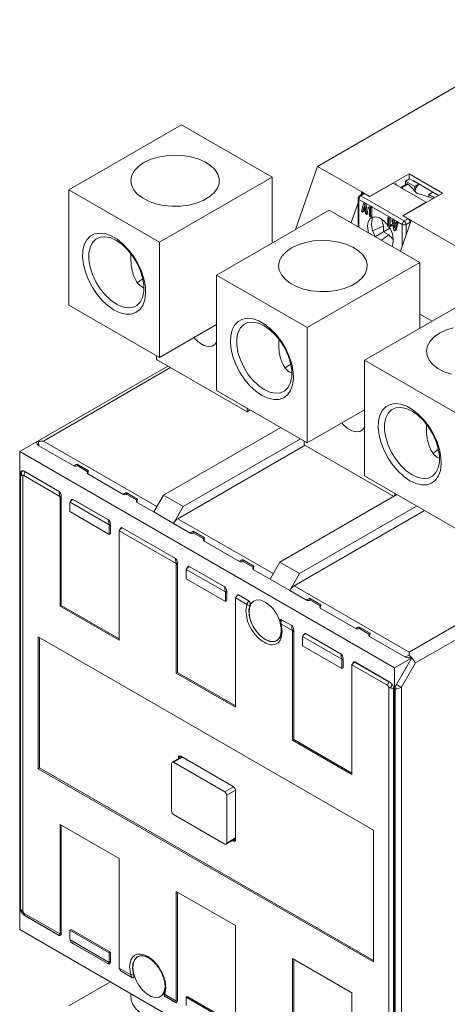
# Model space of a CAD drawing. Header units: millimetres. Extents: x 0 to 841, y 0 to 594.
# Tile 8 of 11: x 640 to 717, y 100 to 277. Entities that reach past the tile are written whole.
import ezdxf

# ---------------------------------------------------------------- set-up
doc = ezdxf.new("R2010")
doc.units = ezdxf.units.MM

msp = doc.modelspace()

# ---------------------------------------------------------------- linework, layer by layer
at = {"color": 7, "linetype": 'Continuous', "lineweight": 15}
for p, q in [((693.89, 250.37), (739.5, 276.7)), ((649.29, 246.18), (669.49, 257.84)), ((669.49, 257.84), (685.76, 248.45)), ((689.97, 239.04), (693.89, 250.37)), ((693.89, 250.37), (701.84, 245.78)), ((665.55, 236.79), (685.76, 248.45)), ((685.76, 248.45), (685.76, 236.61)), ((703.26, 244.96), (710.33, 249.04)), ((710.4, 248.14), (709.69, 247.74)), ((709.69, 247.05), (709.69, 247.74)), ((709.69, 247.74), (711.39, 246.76)), ((710.33, 249.04), (716.34, 245.57)), ((710.33, 249.04), (710.33, 248.1)), ((712.1, 247.16), (710.4, 248.14)), ((711.04, 247.82), (715.63, 245.16)), ((711.04, 247.78), (711.04, 247.82)), ((649.29, 225.44), (649.29, 246.18)), ((649.29, 246.18), (665.55, 236.79)), ((701.84, 245.78), (701.65, 245.22)), ((701.84, 245.78), (703.26, 244.96)), ((701.84, 245.78), (701.84, 245.33)), ((707.46, 247.35), (703.29, 244.94)), ((713.4, 243.92), (707.46, 247.35)), ((707.78, 247.16), (707.99, 247.29)), ((707.99, 247.29), (707.99, 247.04)), ((710.01, 247.23), (708.87, 246.58)), ((710.14, 247.2), (709, 246.54)), ((712.1, 247.16), (711.39, 246.76)), ((711.39, 246.76), (711.39, 245.91)), ((711.71, 245.63), (711.56, 245.71)), ((712.1, 247.16), (712.1, 247.2)), ((712.1, 247.16), (712.1, 247.15)), ((714.57, 245.74), (713.86, 245.33)), ((715.6, 245.14), (714.57, 245.74)), ((701.17, 244.65), (701.17, 239.56)), ((701.31, 244.45), (702.39, 243.83)), ((702.12, 245.49), (701.42, 245.09)), ((702.37, 245.47), (701.67, 245.06)), ((709.44, 240.57), (701.67, 245.06)), ((703.29, 244.94), (702.37, 245.47)), ((709.23, 241.51), (713.4, 243.92)), ((716.34, 245.57), (709.27, 241.49)), ((713.44, 243.9), (713.4, 243.92)), ((713.86, 244.85), (713.86, 245.33)), ((713.86, 245.33), (714.89, 244.74)), ((715.28, 245.33), (715.31, 245.35)), ((675.8, 230.87), (696.01, 242.53)), ((696.01, 242.53), (712.27, 233.14)), ((701.17, 243.82), (699.93, 240.27)), ((701.81, 242.29), (702.18, 243.71)), ((701.99, 242.18), (701.81, 242.29)), ((702.1, 242.61), (701.99, 242.18)), ((702.2, 242.3), (701.99, 242.18)), ((702.43, 242.41), (702.1, 242.61)), ((702.15, 242.78), (702.27, 243.25)), ((702.15, 242.78), (702.34, 242.89)), ((702.39, 242.65), (702.15, 242.78)), ((702.18, 243.71), (702.39, 243.83)), ((702.18, 243.71), (702.36, 243.6)), ((702.26, 242.52), (702.2, 242.3)), ((702.27, 243.25), (702.39, 242.65)), ((702.57, 243.72), (702.36, 243.6)), ((702.36, 243.6), (702.73, 241.76)), ((702.39, 243.83), (702.57, 243.72)), ((702.54, 241.86), (702.43, 242.41)), ((702.57, 243.72), (703.48, 243.2)), ((702.57, 243.72), (702.94, 241.88)), ((703.26, 243.08), (702.97, 242.91)), ((702.97, 242.91), (703.1, 242.69)), ((703.1, 242.69), (703.26, 242.79)), ((703.26, 242.79), (703.1, 242.69)), ((703.26, 243.08), (703.48, 243.2)), ((703.26, 243.08), (703.44, 242.98)), ((703.26, 242.79), (703.26, 241.44)), ((703.65, 243.1), (703.44, 242.98)), ((703.44, 242.98), (703.44, 241.34)), ((703.48, 243.2), (703.65, 243.1)), ((706.75, 241.31), (703.65, 243.1)), ((703.65, 243.1), (703.65, 241.47)), ((702.73, 241.76), (702.54, 241.86)), ((702.94, 241.88), (702.73, 241.76)), ((703.26, 241.44), (703.44, 241.34)), ((703.65, 241.47), (703.44, 241.34)), ((706.54, 241.19), (706.75, 241.31)), ((706.54, 239.55), (706.54, 241.19)), ((706.54, 241.19), (706.71, 241.09)), ((706.93, 241.21), (706.71, 241.09)), ((706.71, 241.09), (706.71, 239.74)), ((706.75, 241.31), (706.93, 241.21)), ((707.46, 240.9), (706.93, 241.21)), ((706.93, 241.21), (706.93, 239.86)), ((707.25, 240.78), (707.46, 240.9)), ((707.62, 238.93), (707.25, 240.78)), ((707.25, 240.78), (707.44, 240.67)), ((707.44, 240.67), (707.65, 240.79)), ((707.55, 240.12), (707.44, 240.67)), ((707.46, 240.9), (707.65, 240.79)), ((707.65, 240.79), (708.2, 240.47)), ((707.65, 240.79), (707.76, 240.24)), ((707.99, 240.35), (707.88, 239.92)), ((708.2, 240.47), (707.99, 240.35)), ((707.99, 240.35), (708.17, 240.25)), ((708.38, 240.37), (708.02, 238.95)), ((708.38, 240.37), (708.17, 240.25)), ((708.2, 240.47), (708.38, 240.37)), ((709.09, 239.96), (708.38, 240.37)), ((708.77, 235.16), (710.68, 240.67)), ((710.15, 240.98), (709.23, 241.51)), ((709.27, 241.49), (710.68, 240.67)), ((709.44, 240.57), (710.15, 240.98)), ((710.51, 240.37), (709.8, 239.96)), ((710.51, 240.16), (710.51, 240.37)), ((710.68, 240.67), (733.66, 227.41)), ((705.77, 239.67), (703.83, 238.78)), ((705.77, 238.61), (704.29, 237.76)), ((705.77, 239.67), (705.77, 238.61)), ((705.77, 238.65), (706.85, 239.28)), ((705.77, 238.61), (706.71, 238.07)), ((706.71, 239.45), (706.54, 239.55)), ((706.71, 239.74), (706.88, 239.84)), ((707, 239.62), (706.71, 239.45)), ((706.93, 239.58), (706.71, 239.45)), ((707.09, 239.96), (706.88, 239.84)), ((706.88, 239.84), (707, 239.62)), ((707.22, 239.74), (706.93, 239.58)), ((707.22, 239.74), (707, 239.62)), ((707.09, 239.96), (707.22, 239.74)), ((707.76, 240.24), (707.55, 240.12)), ((707.88, 239.92), (707.55, 240.12)), ((707.59, 239.89), (707.83, 239.75)), ((707.71, 239.28), (707.59, 239.89)), ((707.8, 238.82), (707.62, 238.93)), ((707.83, 239.75), (707.71, 239.28)), ((707.76, 240.24), (707.93, 240.14)), ((708.17, 240.25), (707.8, 238.82)), ((708.02, 238.95), (707.8, 238.82)), ((705.38, 237.12), (706.71, 238.07)), ((665.55, 216.05), (665.55, 236.79)), ((660.24, 234.95), (660.42, 234.5)), ((660.42, 234.72), (660.42, 234.5)), ((692.07, 221.48), (712.27, 233.14)), ((712.27, 233.14), (712.27, 221.31)), ((675.8, 230.87), (692.07, 221.48)), ((675.8, 210.13), (675.8, 230.87)), ((702.32, 215.56), (722.53, 227.23)), ((649.29, 225.44), (665.55, 216.05)), ((714.46, 222.57), (712.27, 223.83)), ((675.8, 221.97), (665.55, 216.05)), ((692.07, 200.74), (692.07, 221.48)), ((686.75, 219.64), (686.94, 219.19)), ((686.94, 219.41), (686.94, 219.19)), ((665, 215.73), (665, 216.36)), ((665, 215.73), (681.27, 206.34)), ((667.08, 214.53), (643.59, 200.97)), ((702.32, 215.56), (718.58, 206.17)), ((702.32, 194.82), (702.32, 215.56)), ((675.8, 210.13), (692.07, 200.74)), ((681.27, 206.34), (681.27, 206.98)), ((681.82, 206.66), (681.27, 206.34)), ((702.32, 206.66), (692.07, 200.74)), ((687.3, 203.49), (666.28, 191.36)), ((713.27, 204.33), (713.45, 203.88)), ((713.45, 204.11), (713.45, 203.88)), ((643.59, 200.97), (640.48, 199.17)), ((650.21, 196.6), (643.92, 200.23)), ((691.7, 200.32), (668.87, 187.14)), ((690.83, 201.45), (669.81, 189.32)), ((691.52, 200.42), (691.52, 201.06)), ((691.52, 200.42), (707.61, 191.13)), ((640.48, 199.17), (640.48, 113.39)), ((707.7, 160.37), (640.48, 199.17)), ((652.8, 195.75), (650.76, 196.93)), ((652.67, 195.57), (650.88, 196.6)), ((640.62, 195.26), (640.62, 117.14)), ((641.07, 194.76), (641.07, 116.63)), ((647.68, 191.14), (641.24, 194.86)), ((647.57, 192.03), (641.41, 195.59)), ((641.41, 195.59), (641.41, 195.59)), ((641.41, 195.59), (641.45, 195.55)), ((647.57, 192.02), (641.45, 195.55)), ((652.73, 195.67), (652.61, 195.46)), ((652.69, 195.17), (659.05, 191.5)), ((702.32, 194.82), (718.58, 185.43)), ((647.57, 192.02), (647.57, 192.03)), ((647.71, 190.88), (647.93, 191.25)), ((647.71, 171.45), (647.71, 190.88)), ((647.93, 191.25), (647.93, 171.58)), ((661.64, 190.65), (659.59, 191.83)), ((661.51, 190.46), (659.71, 191.5)), ((666.28, 191.36), (664.53, 188.34)), ((669.81, 189.32), (666.28, 191.36)), ((708.16, 191.45), (687.14, 179.32)), ((707.78, 191.24), (707.78, 191.67)), ((649.48, 189.86), (649.48, 188.4)), ((656.52, 186.04), (649.51, 190.08)), ((649.76, 190.53), (649.55, 190.16)), ((650.05, 190.6), (650.04, 190.59)), ((650.04, 190.59), (656.41, 186.92)), ((656.41, 186.93), (650.05, 190.6)), ((661.57, 190.57), (661.45, 190.36)), ((664.53, 188.34), (661.52, 190.07)), ((668.07, 186.29), (669.81, 189.32)), ((711.69, 189.41), (690.67, 177.28)), ((649.48, 188.4), (656.55, 184.32)), ((668.07, 186.29), (664.53, 188.34)), ((713.11, 188.59), (689.73, 175.1)), ((656.41, 186.92), (656.41, 186.93)), ((656.76, 186.15), (656.55, 185.78)), ((656.55, 185.78), (656.55, 184.32)), ((656.76, 184.44), (656.76, 186.15)), ((671.07, 184.56), (668.07, 186.29)), ((656.55, 184.32), (656.76, 184.44)), ((658.32, 184.76), (658.32, 165.33)), ((668.54, 179.1), (658.35, 184.98)), ((658.6, 185.42), (658.39, 185.06)), ((658.88, 185.49), (658.89, 185.5)), ((668.43, 179.98), (658.88, 185.49)), ((668.43, 179.99), (658.89, 185.5)), ((671.62, 184.89), (673.66, 183.71)), ((671.73, 184.56), (673.53, 183.52)), ((673.59, 183.63), (673.47, 183.42)), ((673.55, 183.13), (679.91, 179.46)), ((668.43, 179.98), (668.43, 179.99)), ((668.79, 179.21), (668.57, 178.84)), ((668.57, 159.41), (668.57, 178.84)), ((668.79, 159.54), (668.79, 179.21)), ((670.91, 178.56), (670.9, 178.55)), ((670.9, 178.55), (677.27, 174.88)), ((677.27, 174.89), (670.91, 178.56)), ((680.45, 179.79), (682.5, 178.61)), ((680.57, 179.46), (682.37, 178.42)), ((682.43, 178.52), (682.31, 178.32)), ((687.14, 179.32), (685.39, 176.29)), ((690.67, 177.28), (687.14, 179.32)), ((670.34, 177.82), (670.34, 176.36)), ((677.38, 174), (670.37, 178.04)), ((670.62, 178.48), (670.41, 178.12)), ((685.39, 176.29), (682.38, 178.03)), ((690.67, 177.28), (688.93, 174.25)), ((677.41, 172.27), (670.34, 176.36)), ((688.93, 174.25), (685.39, 176.29)), ((689.73, 175.1), (710.34, 163.2)), ((738.22, 176.68), (711.47, 161.24)), ((677.27, 174.88), (677.27, 174.89)), ((677.62, 174.11), (677.41, 173.74)), ((677.41, 173.74), (677.41, 172.27)), ((677.62, 172.4), (677.62, 174.11)), ((679.46, 173.38), (679.25, 173.01)), ((679.74, 173.45), (679.75, 173.46)), ((681.56, 172.4), (679.74, 173.45)), ((681.57, 172.4), (679.75, 173.46)), ((688.93, 174.25), (691.93, 172.52)), ((647.93, 171.58), (647.71, 171.45)), ((658.32, 165.33), (647.71, 171.45)), ((647.93, 171.58), (658.32, 165.58)), ((677.41, 172.27), (677.62, 172.4)), ((679.18, 172.72), (679.18, 153.29)), ((681.25, 171.76), (679.21, 172.94)), ((681.05, 170.58), (681.25, 171.76)), ((681.56, 172.4), (681.57, 172.4)), ((692.48, 172.85), (694.52, 171.67)), ((692.59, 172.52), (694.39, 171.48)), ((694.45, 171.59), (694.33, 171.38)), ((694.41, 171.09), (700.77, 167.41)), ((687.26, 169), (687.23, 168.93)), ((687.36, 168.23), (687.56, 166.82)), ((689.4, 167.06), (687.36, 168.23)), ((687.47, 169), (687.46, 168.99)), ((689.29, 167.94), (687.46, 168.99)), ((689.29, 167.95), (687.47, 169)), ((689.29, 167.94), (689.29, 167.95)), ((689.65, 167.17), (689.43, 166.8)), ((689.43, 147.37), (689.43, 166.8)), ((689.65, 147.49), (689.65, 167.17)), ((691.48, 166.44), (691.27, 166.07)), ((691.77, 166.52), (691.76, 166.51)), ((691.76, 166.51), (698.13, 162.84)), ((698.13, 162.84), (691.77, 166.52)), ((701.31, 167.75), (703.36, 166.57)), ((701.43, 167.41), (703.23, 166.38)), ((703.29, 166.48), (703.17, 166.27)), ((643.82, 165.94), (703.93, 131.25)), ((643.82, 142.26), (643.82, 165.94)), ((644.04, 165.82), (644.04, 142.39)), ((691.2, 165.78), (691.2, 164.31)), ((691.23, 166), (698.24, 161.95)), ((709.54, 162.35), (703.24, 165.99)), ((698.27, 160.23), (691.2, 164.31)), ((698.13, 162.84), (698.13, 162.84)), ((698.48, 162.06), (698.27, 161.7)), ((698.27, 161.7), (698.27, 160.23)), ((698.48, 160.35), (698.48, 162.06)), ((706.51, 157.18), (700.07, 160.9)), ((700.32, 161.34), (700.1, 160.97)), ((700.61, 161.42), (700.6, 161.41)), ((700.6, 161.41), (706.72, 157.88)), ((706.76, 157.86), (700.61, 161.42)), ((710.81, 162.16), (707.7, 160.37)), ((708.05, 157.39), (710.81, 162.16)), ((711.47, 161.24), (708.95, 156.87)), ((668.57, 159.41), (668.79, 159.54)), ((679.18, 153.29), (668.57, 159.41)), ((679.18, 153.53), (668.79, 159.54)), ((698.27, 160.23), (698.48, 160.35)), ((700.04, 160.68), (700.04, 141.25)), ((707.7, 74.58), (707.7, 160.37)), ((706.72, 157.88), (706.76, 157.86)), ((706.76, 157.86), (706.77, 157.86)), ((706.69, 156.87), (706.69, 78.75)), ((707.56, 78.49), (707.56, 156.62)), ((707.82, 78.48), (707.82, 156.6)), ((708.95, 156.87), (708.95, 78.75)), ((689.43, 147.37), (689.65, 147.49)), ((700.04, 141.25), (689.43, 147.37)), ((700.04, 141.49), (689.65, 147.49)), ((667.73, 143.2), (667.73, 134.63)), ((669.52, 144.41), (667.83, 143.43)), ((677.27, 138.1), (668.08, 143.41)), ((668.96, 144.09), (668.96, 144.25)), ((669.39, 144.49), (678.79, 139.06)), ((643.82, 142.26), (644.04, 142.39)), ((703.93, 107.57), (643.82, 142.26)), ((644.04, 142.39), (703.93, 107.81)), ((679.22, 138.33), (679.22, 129.51)), ((677.62, 128.92), (677.62, 137.49)), ((668.08, 134.02), (677.27, 128.71)), ((647.71, 132.26), (658.32, 126.14)), ((647.71, 112.83), (647.71, 132.26)), ((647.93, 112.71), (647.93, 132.14)), ((703.93, 131.25), (703.93, 107.57)), ((677.52, 128.69), (679.22, 129.67)), ((678.79, 129.26), (678.65, 129.34)), ((658.32, 126.14), (658.32, 106.71)), ((668.57, 120.22), (679.18, 114.1)), ((668.57, 100.79), (668.57, 120.22)), ((668.79, 120.1), (668.79, 100.67)), ((641.24, 116.33), (647.68, 112.61)), ((641.41, 115.89), (641.41, 115.89)), ((647.57, 112.34), (641.41, 115.89)), ((641.41, 115.89), (641.45, 115.87)), ((641.45, 115.87), (647.57, 112.34)), ((640.48, 113.39), (707.7, 74.58)), ((649.48, 113.28), (649.69, 113.4)), ((649.48, 113.28), (656.55, 109.19)), ((649.48, 111.81), (649.48, 113.28)), ((656.76, 109.32), (649.69, 113.4)), ((679.18, 114.1), (679.18, 94.67)), ((647.57, 112.34), (647.57, 112.34)), ((647.71, 112.83), (647.93, 112.71)), ((649.51, 111.55), (656.52, 107.51)), ((650.04, 110.91), (656.41, 107.24)), ((650.05, 110.91), (650.04, 110.91)), ((656.41, 107.23), (650.05, 110.91)), ((656.55, 109.19), (656.76, 109.32)), ((656.55, 107.73), (656.55, 109.19)), ((656.76, 109.32), (656.76, 107.61)), ((689.43, 108.18), (700.04, 102.05)), ((689.43, 88.75), (689.43, 108.18)), ((689.65, 108.05), (689.65, 88.63)), ((656.41, 107.24), (656.41, 107.23)), ((656.76, 107.61), (656.55, 107.73)), ((658.35, 106.45), (660.39, 105.27)), ((660.39, 105.27), (660.19, 106.68)), ((658.88, 105.81), (660.7, 104.76)), ((658.89, 105.81), (658.88, 105.81)), ((660.71, 104.75), (658.89, 105.81)), ((660.7, 104.76), (660.71, 104.75)), ((656.75, 103.99), (649.29, 99.69)), ((666.7, 102.93), (666.5, 101.75)), ((666.5, 101.75), (668.54, 100.57)), ((666.6, 101.35), (668.43, 100.3)), ((666.61, 101.35), (666.6, 101.35)), ((668.43, 100.3), (666.61, 101.35)), ((668.79, 100.67), (668.57, 100.79)), ((670.34, 101.23), (670.55, 101.36)), ((670.34, 99.77), (670.34, 101.23)), ((677.41, 97.15), (670.34, 101.23)), ((670.55, 101.36), (677.62, 97.27)), ((700.04, 102.05), (700.04, 82.63)), ((668.43, 100.3), (668.43, 100.3))]:
    msp.add_line(p, q, dxfattribs=at)
at = {"color": 8, "linetype": 'Continuous', "lineweight": 15}
for p, q in [((712.13, 247.19), (712.13, 247.18)), ((701.31, 244.45), (701.31, 239.47)), ((709.09, 236.08), (709.09, 239.96)), ((709.8, 238.12), (709.8, 239.96)), ((644.72, 201.08), (667.55, 214.26)), ((665.1, 189.32), (644.72, 201.08)), ((668.87, 187.14), (685.96, 177.27)), ((733.17, 176.38), (710.34, 163.2)), ((669.67, 144.33), (668.08, 143.41)), ((668.96, 144.25), (669.39, 144.49)), ((677.27, 138.1), (678.86, 139.02)), ((679.21, 138.41), (677.62, 137.49)), ((677.62, 128.92), (679.22, 129.83)), ((679.22, 129.51), (678.79, 129.26))]:
    msp.add_line(p, q, dxfattribs=at)
at = {"color": 7, "linetype": 'Continuous', "lineweight": 15, "flags": 128}
for points in [[(662.74, 251.04), (661.78, 250.37), (661.05, 249.61), (660.59, 248.77), (660.41, 247.91), (660.52, 247.04), (660.91, 246.2), (661.57, 245.41), (662.48, 244.71), (663.6, 244.13), (664.89, 243.67), (666.3, 243.37), (667.79, 243.22), (669.31, 243.24), (670.78, 243.43), (672.17, 243.77), (673.42, 244.26), (674.49, 244.88), (675.34, 245.6), (675.93, 246.4), (676.26, 247.25), (676.29, 248.13), (676.04, 248.99), (675.51, 249.8), (674.73, 250.55), (673.71, 251.2), (672.5, 251.72), (671.14, 252.1), (669.68, 252.33), (668.17, 252.39), (666.67, 252.28), (665.23, 252.02), (663.91, 251.6), (662.74, 251.04)], [(702.87, 239.67), (702.97, 240.41), (703.27, 240.96), (703.75, 241.27), (704.35, 241.33), (705.03, 241.11), (705.72, 240.65), (706.37, 239.99), (706.54, 239.76)], [(703.94, 241.32), (703.68, 240.82), (703.58, 240.08)], [(703.07, 238.46), (702.97, 238.82), (702.87, 239.67)], [(657.42, 224.58), (656.35, 225.32), (655.32, 226.26), (654.36, 227.38), (653.52, 228.64), (652.81, 229.98), (652.27, 231.37), (651.92, 232.75), (651.77, 234.06), (651.82, 235.27), (652.07, 236.33), (652.52, 237.21), (653.14, 237.86), (653.92, 238.27), (654.83, 238.41), (655.83, 238.3), (656.88, 237.93), (657.96, 237.3), (659.01, 236.46), (660.01, 235.42), (660.92, 234.23), (661.69, 232.92), (662.32, 231.55), (662.76, 230.16), (663.02, 228.81), (663.07, 227.54), (662.92, 226.4), (662.56, 225.43), (662.03, 224.66), (661.32, 224.13), (660.48, 223.85), (659.52, 223.83), (658.49, 224.08), (657.42, 224.58)], [(657.83, 225.63), (658.86, 225.16), (659.84, 224.96), (660.74, 225.04), (661.51, 225.4), (662.11, 226.02), (662.53, 226.86), (662.75, 227.91), (662.75, 229.1), (662.53, 230.4), (662.11, 231.73), (661.51, 233.05), (660.74, 234.29), (659.84, 235.41), (658.86, 236.34), (657.83, 237.06), (656.8, 237.53), (655.81, 237.73), (654.92, 237.65), (654.15, 237.3), (653.54, 236.68), (653.12, 235.83), (652.9, 234.79), (652.9, 233.59), (653.12, 232.3), (653.54, 230.96), (654.15, 229.65), (654.92, 228.4), (655.81, 227.29), (656.8, 226.35), (657.83, 225.63)], [(689.26, 235.74), (688.29, 235.06), (687.57, 234.3), (687.11, 233.47), (686.93, 232.6), (687.04, 231.73), (687.43, 230.89), (688.09, 230.1), (689, 229.4), (690.11, 228.82), (691.4, 228.36), (692.82, 228.06), (694.31, 227.91), (695.82, 227.93), (697.3, 228.12), (698.69, 228.46), (699.94, 228.95), (701.01, 229.57), (701.86, 230.29), (702.45, 231.09), (702.77, 231.95), (702.81, 232.82), (702.56, 233.68), (702.03, 234.5), (701.24, 235.24), (700.23, 235.89), (699.02, 236.41), (697.66, 236.79), (696.2, 237.02), (694.69, 237.08), (693.19, 236.98), (691.75, 236.71), (690.42, 236.29), (689.26, 235.74)], [(661.6, 229.48), (662.04, 229.84), (662.58, 230.21)], [(683.94, 209.27), (682.86, 210.01), (681.83, 210.95), (680.88, 212.07), (680.03, 213.33), (679.33, 214.68), (678.79, 216.06), (678.44, 217.44), (678.29, 218.76), (678.34, 219.97), (678.59, 221.03), (679.04, 221.9), (679.66, 222.55), (680.44, 222.96), (681.34, 223.11), (682.34, 222.99), (683.4, 222.62), (684.47, 222), (685.53, 221.15), (686.53, 220.11), (687.43, 218.92), (688.21, 217.61), (688.83, 216.24), (689.28, 214.86), (689.53, 213.5), (689.59, 212.23), (689.43, 211.09), (689.08, 210.12), (688.54, 209.36), (687.84, 208.82), (686.99, 208.54), (686.04, 208.53), (685.01, 208.77), (683.94, 209.27)], [(675.8, 221.68), (675.74, 221.87), (675.72, 221.92)], [(684.34, 210.32), (685.37, 209.86), (686.36, 209.66), (687.25, 209.74), (688.02, 210.09), (688.63, 210.71), (689.05, 211.56), (689.27, 212.6), (689.27, 213.8), (689.05, 215.09), (688.63, 216.42), (688.02, 217.74), (687.25, 218.98), (686.36, 220.1), (685.37, 221.04), (684.34, 221.76), (683.31, 222.23), (682.33, 222.42), (681.43, 222.34), (680.67, 221.99), (680.06, 221.37), (679.64, 220.52), (679.42, 219.48), (679.42, 218.28), (679.64, 216.99), (680.06, 215.66), (680.67, 214.34), (681.43, 213.1), (682.33, 211.98), (683.31, 211.04), (684.34, 210.32)], [(718.26, 221.4), (716.94, 220.98), (715.77, 220.43)], [(671.75, 219.63), (671.97, 219.38), (672.73, 218.69), (673.53, 218.22), (674.3, 218.03), (674.99, 218.11), (675.53, 218.47), (675.8, 218.86)], [(715.77, 220.43), (714.81, 219.76), (714.09, 218.99), (713.63, 218.16), (713.45, 217.29), (713.55, 216.42), (713.95, 215.58), (714.61, 214.8), (715.51, 214.1), (716.63, 213.51), (717.92, 213.06)], [(688.12, 214.17), (688.55, 214.53), (689.09, 214.9)], [(710.45, 193.96), (709.38, 194.7), (708.35, 195.65), (707.39, 196.77), (706.55, 198.02), (705.84, 199.37), (705.31, 200.75), (704.95, 202.13), (704.8, 203.45), (704.85, 204.66), (705.11, 205.72), (705.55, 206.59), (706.18, 207.24), (706.96, 207.65), (707.86, 207.8), (708.86, 207.68), (709.91, 207.31), (710.99, 206.69), (712.05, 205.84), (713.04, 204.81), (713.95, 203.61), (714.73, 202.31), (715.35, 200.93), (715.8, 199.55), (716.05, 198.19), (716.1, 196.92), (715.95, 195.78), (715.6, 194.81), (715.06, 194.05), (714.36, 193.52), (713.51, 193.24), (712.55, 193.22), (711.52, 193.46), (710.45, 193.96)], [(710.86, 195.02), (711.89, 194.55), (712.87, 194.35), (713.77, 194.43), (714.54, 194.78), (715.15, 195.4), (715.57, 196.25), (715.78, 197.29), (715.78, 198.49), (715.57, 199.78), (715.15, 201.12), (714.54, 202.43), (713.77, 203.68), (712.87, 204.79), (711.89, 205.73), (710.86, 206.45), (709.83, 206.92), (708.85, 207.12), (707.95, 207.04), (707.18, 206.68), (706.57, 206.07), (706.15, 205.22), (705.94, 204.17), (705.94, 202.98), (706.15, 201.68), (706.57, 200.35), (707.18, 199.03), (707.95, 197.79), (708.85, 196.67), (709.83, 195.74), (710.86, 195.02)], [(702.32, 206.37), (702.26, 206.56), (702.24, 206.61)], [(698.26, 204.32), (698.48, 204.07), (699.25, 203.38), (700.05, 202.92), (700.82, 202.72), (701.5, 202.81), (702.05, 203.17), (702.32, 203.56)], [(714.64, 198.86), (715.07, 199.22), (715.61, 199.59)], [(687.16, 165.84), (687.13, 165.78), (686.67, 165.29), (686.05, 165.06), (685.31, 165.11), (684.52, 165.44), (683.72, 166.03), (682.99, 166.82), (682.37, 167.77), (681.91, 168.79), (681.65, 169.82), (681.6, 170.77), (681.77, 171.58)], [(684.52, 172.17), (683.74, 172.5), (683.01, 172.55), (682.4, 172.33), (681.94, 171.85), (681.68, 171.14), (681.63, 170.27), (681.79, 169.28), (682.15, 168.26), (682.69, 167.28), (683.36, 166.42), (684.12, 165.74), (684.91, 165.28), (685.67, 165.09), (686.35, 165.17), (686.89, 165.53), (687.25, 166.13), (687.41, 166.93), (687.41, 167.35)], [(687.36, 168.23), (687.32, 168.24), (687.28, 168.26), (687.25, 168.27), (687.24, 168.3), (687.23, 168.31)], [(710.34, 162.6), (710.34, 162.81), (710.34, 163.02), (710.34, 163.2)], [(708.05, 157.39), (708.19, 157.32), (708.31, 157.24), (708.44, 157.17), (708.56, 157.1), (708.67, 157.04), (708.77, 156.98), (708.87, 156.92), (708.95, 156.87)], [(660.91, 105.35), (660.74, 106.35), (660.79, 107.25), (661.05, 107.97), (661.51, 108.47), (662.13, 108.7), (662.44, 108.71)], [(663.66, 108.28), (662.88, 108.6), (662.15, 108.66), (661.54, 108.44), (661.09, 107.95), (660.82, 107.25), (660.77, 106.37), (660.93, 105.38), (661.29, 104.37), (661.83, 103.39), (662.5, 102.52), (663.26, 101.84), (664.05, 101.38), (664.81, 101.19), (665.49, 101.28), (666.03, 101.63), (666.39, 102.23), (666.55, 103.03), (666.55, 103.45)], [(660.47, 101.85), (660.43, 101.66), (660.46, 100.78), (660.78, 99.93), (661.38, 99.12), (662.23, 98.39), (663.3, 97.77), (664.56, 97.28), (665.96, 96.94), (667.45, 96.75), (668.97, 96.74), (669.29, 96.75)]]:
    msp.add_lwpolyline(points, dxfattribs=at)
at = {"color": 7, "linetype": 'Continuous', "lineweight": 15}
for centre, radius, start, end in [((713.29, 245.66), 1.91, 128.7449, 172.653), ((712.94, 246.05), 1.39, 125.6787, 127.6905), ((715.43, 244.61), 1.4, 125.5792, 127.6813), ((701.67, 244.65), 0.5, 119.9973, 180), ((702.08, 244.41), 0.768, 122.605, 177.3946), ((702.23, 245.27), 0.251, 54.3803, 114.3066), ((712.87, 245.59), 1.16, 178.2082, 179.9945), ((710.75, 241.72), 5.39, 189.0306, 202.4038), ((709.86, 239.92), 0.768, 122.605, 177.3946), ((709.03, 239.92), 0.768, 2.605, 57.3952), ((709.74, 240.33), 0.768, 2.605, 57.3952), ((708.41, 240.26), 4.83, 182.1764, 211.1204), ((703.62, 237.15), 3.88, 342.7654, 36.6564), ((709.44, 240.64), 0.769, 242.6095, 297.3907), ((710.88, 241.39), 5.33, 218.5224, 231.0116), ((641.47, 195.57), 0.906, 199.8365, 243.4446), ((670.09, 185.18), 2.31, 121.9544, 151.1445), ((690.95, 173.14), 2.31, 121.9544, 151.1445), ((681.71, 172.22), 0.645, 225.4699, 275.6689), ((683.47, 173.91), 2.43, 218.5153, 225.9568), ((681.07, 166.81), 6.37, 14.2174, 57.2415), ((687.35, 168.38), 0.622, 79.1032, 97.7985), ((707.95, 157.13), 1.44, 148.856, 178.0433), ((707.73, 158.79), 2.18, 241.4363, 265.554), ((707.86, 158.91), 2.31, 268.8558, 298.0405), ((667.94, 143.24), 0.218, 50.7968, 189.214), ((669.22, 144.29), 0.262, 50.7968, 189.214), ((676.86, 137.45), 0.768, 2.6053, 57.3946), ((678.29, 138.28), 0.922, 2.6056, 57.3945), ((668.49, 134.67), 0.768, 182.6055, 237.3946), ((678.96, 129.47), 0.262, 230.7967, 9.2142), ((677.41, 128.88), 0.218, 230.7963, 9.2143), ((641.47, 117.44), 0.906, 199.8365, 243.4446), ((660.49, 106.42), 1.15, 265.256, 291.4618), ((660.81, 104.97), 0.237, 243.5364, 296.6481), ((666.72, 102.02), 0.352, 153.8413, 230.483), ((666.83, 101.75), 0.459, 219.4667, 239.9811)]:
    msp.add_arc(centre, radius, start, end, dxfattribs=at)
at = {"color": 8, "linetype": 'Continuous', "lineweight": 15}
for centre, start, end in [((701.42, 244.68), 185.6951, 245.6254), ((701.52, 244.86), 54.3803, 114.3066)]:
    msp.add_arc(centre, 0.251, start, end, dxfattribs=at)
at = {"color": 7, "linetype": 'Continuous', "lineweight": 15}
for centre, major_axis, ratio, start_param, end_param in [((709.04, 246.1), (-0.15, 0.489), 0.361998, 5.728257, 6.366377), ((710.56, 226.11), (-6.89, 22.49), 0.361998, 5.707572, 5.728257), ((710.17, 246.75), (-0.15, 0.489), 0.361998, 5.728257, 6.366377), ((711.7, 226.77), (-6.89, 22.49), 0.361998, 5.587865, 5.728257), ((711.7, 226.77), (19.41, -14.11), 0.713088, 1.916014, 2.042081), ((710.56, 226.11), (19.41, -14.11), 0.713088, 1.916014, 1.922373), ((645.52, 201.16), (1.94, 0.52), 0.51759, 2.833891, 3.619289), ((644.72, 199.77), (-1.17, 1.17), 0.317888, 6.198286, 6.368166), ((644.72, 199.77), (-1.17, 1.17), 0.317888, 5.805645, 6.198286), ((644.72, 199.77), (2.26, 0), 0.577382, 1.570796, 1.963558), ((644.72, 199.77), (-0.56, 2.08), 0.317829, 0.870308, 1.262997), ((650.71, 196.89), (0.607, 0.162), 0.51759, 3.619289, 4.846083), ((650.54, 196.6), (-0.163, 0.607), 0.517638, 4.57881, 5.156722), ((653.19, 195.46), (0.607, 0.162), 0.51759, 2.664011, 3.619289), ((653.02, 195.17), (-0.163, 0.607), 0.517638, 0.1713, 0.477697), ((647.57, 191.45), (-0.163, 0.607), 0.517638, 4.234807, 5.805604), ((647.36, 191.09), (-0.163, 0.607), 0.517638, 4.234807, 4.661886), ((659.55, 191.79), (0.607, 0.162), 0.51759, 3.619289, 4.846083), ((659.38, 191.5), (-0.163, 0.607), 0.517638, 4.57881, 5.156722), ((649.84, 189.66), (-0.163, 0.607), 0.517638, 0.666136, 1.093215), ((650.05, 190.03), (-0.163, 0.607), 0.517638, 5.805604, 6.760882), ((662.02, 190.36), (0.607, 0.162), 0.51759, 2.664011, 3.619289), ((661.86, 190.07), (-0.163, 0.607), 0.517638, 0.1713, 0.477697), ((656.41, 186.35), (-0.163, 0.607), 0.517638, 4.234807, 5.805604), ((656.2, 185.98), (-0.163, 0.607), 0.517638, 4.234807, 4.661886), ((658.89, 184.92), (-0.163, 0.607), 0.517638, 5.805604, 6.760882), ((658.67, 184.56), (-0.163, 0.607), 0.517638, 0.666136, 1.093215), ((671.57, 184.85), (0.607, 0.162), 0.51759, 3.619289, 4.846083), ((671.4, 184.56), (-0.163, 0.607), 0.517638, 4.57881, 5.156722), ((674.05, 183.42), (0.607, 0.162), 0.51759, 2.664011, 3.619289), ((673.88, 183.13), (-0.163, 0.607), 0.517638, 0.1713, 0.477697), ((668.43, 179.41), (-0.163, 0.607), 0.517638, 4.234807, 5.805604), ((668.22, 179.04), (-0.163, 0.607), 0.517638, 4.234807, 4.661886), ((670.91, 177.98), (-0.163, 0.607), 0.517638, 5.805604, 6.760882), ((680.41, 179.75), (0.607, 0.162), 0.51759, 3.619289, 4.846083), ((680.24, 179.45), (-0.163, 0.607), 0.517638, 4.57881, 5.156722), ((682.72, 178.02), (-0.163, 0.607), 0.517638, 0.1713, 0.477697), ((670.69, 177.62), (-0.163, 0.607), 0.517638, 0.666136, 1.093215), ((682.88, 178.32), (0.607, 0.162), 0.51759, 2.664011, 3.619289), ((677.27, 174.31), (-0.163, 0.607), 0.517638, 4.234807, 5.805604), ((677.06, 173.94), (-0.163, 0.607), 0.517638, 4.234807, 4.661886), ((679.75, 172.88), (-0.163, 0.607), 0.517638, 5.805604, 6.760882), ((679.53, 172.51), (-0.163, 0.607), 0.517638, 0.666136, 1.093215), ((692.43, 172.81), (0.607, 0.162), 0.51759, 3.619289, 4.846083), ((692.26, 172.51), (-0.163, 0.607), 0.517638, 4.57881, 5.156722), ((694.74, 171.09), (-0.163, 0.607), 0.517638, 0.1713, 0.477697), ((694.91, 171.38), (0.607, 0.162), 0.51759, 2.664011, 3.619289), ((689.29, 167.37), (-0.163, 0.607), 0.517638, 4.234807, 5.805604), ((689.08, 167), (-0.163, 0.607), 0.517638, 4.234807, 4.661886), ((691.77, 165.94), (-0.163, 0.607), 0.517638, 5.805604, 6.760882), ((701.27, 167.7), (0.607, 0.162), 0.51759, 3.619289, 4.846083), ((701.1, 167.41), (-0.163, 0.607), 0.517638, 4.57881, 5.156722), ((703.74, 166.27), (0.607, 0.162), 0.51759, 2.664011, 3.619289), ((703.58, 165.98), (-0.163, 0.607), 0.517638, 0.1713, 0.477697), ((691.55, 165.57), (-0.163, 0.607), 0.517638, 0.666136, 1.093215), ((698.13, 162.27), (-0.163, 0.607), 0.517638, 4.234807, 5.805604), ((710.34, 161.89), (2.08, 0.56), 0.317888, 1.485826, 1.878515), ((710.34, 161.89), (-1.17, 1.17), 0.317888, 4.62749, 5.020131), ((697.92, 161.9), (-0.163, 0.607), 0.517638, 4.234807, 4.661886), ((700.39, 160.47), (-0.163, 0.607), 0.517638, 0.666136, 1.093215), ((700.61, 160.84), (-0.163, 0.607), 0.517638, 5.805604, 6.760882), ((711.14, 163.28), (1.94, 0.52), 0.51759, 3.619289, 4.404687), ((710.34, 161.89), (-1.17, 1.17), 0.317888, 3.842091, 4.62749), ((647.57, 112.91), (-0.163, 0.607), 0.517638, 2.664011, 4.234807), ((647.36, 113.04), (-0.163, 0.607), 0.517638, 3.807729, 4.234807), ((649.84, 111.61), (-0.163, 0.607), 0.517638, 1.093215, 1.520293), ((656.41, 107.81), (-0.163, 0.607), 0.517638, 2.664011, 4.234807), ((656.2, 107.93), (-0.163, 0.607), 0.517638, 3.807729, 4.234807), ((658.67, 106.51), (-0.163, 0.607), 0.517638, 1.093215, 1.520293), ((668.22, 100.99), (-0.163, 0.607), 0.517638, 3.807729, 4.234807), ((668.43, 100.87), (-0.163, 0.607), 0.517638, 2.664011, 4.234807)]:
    msp.add_ellipse(centre, major_axis=major_axis, ratio=ratio, start_param=start_param, end_param=end_param, dxfattribs=at)
for points, knots in [([(711.85, 245.51), (711.8, 245.52), (711.71, 245.55), (711.66, 245.61), (711.63, 245.63)], [0, 0, 0, 0, 0.508503, 1, 1, 1, 1]), ([(662.75, 228.54), (662.45, 228.72), (661.73, 229.16), (660.9, 230.57), (660.42, 232.43), (660.42, 233.87), (660.42, 234.5)], [0, 0, 0, 0, 0.1729756, 0.4121375, 0.7413508, 1, 1, 1, 1]), ([(689.27, 213.23), (688.97, 213.42), (688.24, 213.85), (687.42, 215.27), (686.94, 217.12), (686.94, 218.56), (686.94, 219.19)], [0, 0, 0, 0, 0.172975, 0.412137, 0.741351, 1, 1, 1, 1]), ([(715.79, 197.93), (715.48, 198.11), (714.76, 198.54), (713.93, 199.96), (713.46, 201.81), (713.45, 203.25), (713.45, 203.88)], [0, 0, 0, 0, 0.172975, 0.412138, 0.741351, 1, 1, 1, 1]), ([(650.76, 196.93), (650.57, 196.83), (650.38, 196.72), (650.21, 196.6), (650.21, 196.6)], [0, 0, 0, 0, 0.9876083, 1, 1, 1, 1]), ([(640.93, 195.73), (640.91, 195.72), (640.83, 195.71), (640.71, 195.62), (640.63, 195.45), (640.62, 195.32), (640.62, 195.26)], [0, 0, 0, 0, 0.110932, 0.442812, 0.774694, 1, 1, 1, 1]), ([(641.07, 194.76), (641.02, 194.8), (640.93, 194.86), (640.86, 194.98), (640.81, 195.09), (640.79, 195.2), (640.79, 195.29), (640.8, 195.36), (640.8, 195.39), (640.81, 195.4), (640.81, 195.41), (640.81, 195.41), (640.81, 195.42), (640.81, 195.42), (640.81, 195.42), (640.81, 195.42), (640.81, 195.42), (640.81, 195.42), (640.81, 195.42), (640.82, 195.45), (640.85, 195.51), (640.89, 195.61), (640.91, 195.69), (640.93, 195.72), (640.93, 195.73)], [0, 0, 0, 0, 0.197501, 0.305975, 0.397677, 0.492668, 0.594491, 0.64343, 0.669067, 0.682191, 0.688833, 0.692176, 0.693851, 0.694693, 0.695107, 0.69532, 0.695428, 0.695474, 0.695502, 0.695515, 0.79413, 0.892629, 0.994288, 1, 1, 1, 1]), ([(641.41, 195.59), (641.38, 195.61), (641.34, 195.63), (641.26, 195.67), (641.19, 195.7), (641.1, 195.72), (641.01, 195.73), (640.96, 195.73), (640.93, 195.73)], [0, 0, 0, 0, 0.178515, 0.267778, 0.446483, 0.625246, 0.804028, 1, 1, 1, 1]), ([(641.07, 194.76), (641.07, 194.78), (641.08, 194.83), (641.12, 194.87), (641.18, 194.88), (641.22, 194.87), (641.24, 194.86)], [0, 0, 0, 0, 0.250747, 0.500265, 0.753005, 1, 1, 1, 1]), ([(641.24, 194.86), (641.25, 194.91), (641.25, 195.02), (641.29, 195.2), (641.36, 195.38), (641.42, 195.5), (641.45, 195.55)], [0, 0, 0, 0, 0.249995, 0.500001, 0.749997, 1, 1, 1, 1]), ([(652.69, 195.17), (652.69, 195.18), (652.71, 195.38), (652.76, 195.57), (652.8, 195.75)], [0, 0, 0, 0, 0.0123917, 1, 1, 1, 1]), ([(647.57, 192.02), (647.57, 192.02), (647.57, 191.86), (647.59, 191.59), (647.65, 191.29), (647.68, 191.17), (647.68, 191.14)], [0, 0, 0, 0, 0.006969, 0.553306, 0.908572, 1, 1, 1, 1]), ([(659.59, 191.83), (659.41, 191.73), (659.22, 191.62), (659.05, 191.5), (659.05, 191.5)], [0, 0, 0, 0, 0.9876083, 1, 1, 1, 1]), ([(649.51, 190.08), (649.55, 190.15), (649.63, 190.31), (649.84, 190.47), (650, 190.57), (650.04, 190.59), (650.04, 190.59)], [0, 0, 0, 0, 0.34497, 0.822855, 0.993034, 1, 1, 1, 1]), ([(661.52, 190.07), (661.52, 190.07), (661.54, 190.28), (661.59, 190.47), (661.64, 190.65)], [0, 0, 0, 0, 0.0123917, 1, 1, 1, 1]), ([(656.41, 186.92), (656.41, 186.92), (656.41, 186.76), (656.43, 186.49), (656.49, 186.19), (656.52, 186.06), (656.52, 186.04)], [0, 0, 0, 0, 0.006969, 0.553306, 0.908573, 1, 1, 1, 1]), ([(658.88, 185.49), (658.88, 185.49), (658.74, 185.41), (658.54, 185.27), (658.39, 185.09), (658.36, 185), (658.35, 184.98)], [0, 0, 0, 0, 0.006969, 0.553306, 0.908573, 1, 1, 1, 1]), ([(671.62, 184.89), (671.43, 184.79), (671.24, 184.68), (671.07, 184.56), (671.07, 184.56)], [0, 0, 0, 0, 0.98761, 1, 1, 1, 1]), ([(673.55, 183.13), (673.55, 183.13), (673.57, 183.34), (673.61, 183.53), (673.66, 183.71)], [0, 0, 0, 0, 0.012392, 1, 1, 1, 1]), ([(668.43, 179.98), (668.43, 179.98), (668.43, 179.82), (668.45, 179.55), (668.51, 179.25), (668.54, 179.12), (668.54, 179.1)], [0, 0, 0, 0, 0.006969, 0.553306, 0.908573, 1, 1, 1, 1]), ([(670.37, 178.04), (670.41, 178.11), (670.49, 178.27), (670.7, 178.43), (670.86, 178.53), (670.9, 178.55), (670.9, 178.55)], [0, 0, 0, 0, 0.3449702, 0.8228563, 0.9930331, 1, 1, 1, 1]), ([(680.45, 179.79), (680.27, 179.68), (680.08, 179.58), (679.91, 179.46), (679.91, 179.46)], [0, 0, 0, 0, 0.987609, 1, 1, 1, 1]), ([(682.38, 178.03), (682.38, 178.03), (682.4, 178.24), (682.45, 178.42), (682.5, 178.61)], [0, 0, 0, 0, 0.012391, 1, 1, 1, 1]), ([(677.27, 174.88), (677.27, 174.88), (677.27, 174.72), (677.29, 174.44), (677.35, 174.14), (677.37, 174.02), (677.38, 174)], [0, 0, 0, 0, 0.00697, 0.553306, 0.908573, 1, 1, 1, 1]), ([(679.74, 173.45), (679.74, 173.45), (679.6, 173.37), (679.4, 173.23), (679.25, 173.04), (679.22, 172.96), (679.21, 172.94)], [0, 0, 0, 0, 0.00697, 0.553306, 0.908572, 1, 1, 1, 1]), ([(681.25, 171.76), (681.28, 171.86), (681.34, 172.07), (681.49, 172.29), (681.56, 172.4)], [0, 0, 0, 0, 0.500011, 1, 1, 1, 1]), ([(681.78, 172.16), (681.76, 172.2), (681.72, 172.27), (681.65, 172.35), (681.6, 172.39), (681.57, 172.4)], [0, 0, 0, 0, 0.352684, 0.7067376, 1, 1, 1, 1]), ([(681.77, 171.58), (681.79, 171.63), (681.83, 171.74), (681.84, 171.91), (681.82, 172.06), (681.79, 172.14), (681.78, 172.16)], [0, 0, 0, 0, 0.331278, 0.664832, 0.879317, 1, 1, 1, 1]), ([(691.93, 172.52), (691.93, 172.52), (692.1, 172.64), (692.29, 172.75), (692.48, 172.85)], [0, 0, 0, 0, 0.012391, 1, 1, 1, 1]), ([(694.41, 171.09), (694.41, 171.09), (694.43, 171.3), (694.47, 171.48), (694.52, 171.67)], [0, 0, 0, 0, 0.012391, 1, 1, 1, 1]), ([(687.56, 166.82), (687.51, 166.36), (687.41, 165.43), (686.66, 164.62), (685.59, 164.4), (684.31, 164.85), (683.03, 165.88), (681.95, 167.34), (681.2, 169.02), (681.1, 170.06), (681.05, 170.58)], [0, 0, 0, 0, 0.124974, 0.249996, 0.374999, 0.5, 0.625001, 0.750004, 0.875026, 1, 1, 1, 1]), ([(687.22, 168.31), (687.25, 168.23), (687.33, 167.94), (687.4, 167.45), (687.43, 166.88), (687.36, 166.37), (687.26, 166.02), (687.17, 165.88), (687.15, 165.84)], [0, 0, 0, 0, 0.0826385, 0.2854336, 0.4966298, 0.7110773, 0.9300011, 1, 1, 1, 1]), ([(687.24, 168.99), (687.22, 168.87), (687.17, 168.63), (687.22, 168.41), (687.24, 168.29)], [0, 0, 0, 0, 0.502743, 1, 1, 1, 1]), ([(687.47, 169), (687.45, 169.01), (687.4, 169.04), (687.33, 169.04), (687.28, 169.02), (687.26, 169), (687.26, 169)], [0, 0, 0, 0, 0.261159, 0.614952, 0.950132, 1, 1, 1, 1]), ([(687.46, 168.99), (687.42, 168.86), (687.35, 168.66), (687.34, 168.4), (687.36, 168.28), (687.36, 168.23)], [0, 0, 0, 0, 0.4989131, 0.8177531, 1, 1, 1, 1]), ([(689.29, 167.94), (689.29, 167.94), (689.29, 167.78), (689.31, 167.5), (689.37, 167.2), (689.4, 167.08), (689.4, 167.06)], [0, 0, 0, 0, 0.00697, 0.553306, 0.908572, 1, 1, 1, 1]), ([(691.76, 166.51), (691.76, 166.51), (691.62, 166.43), (691.42, 166.29), (691.27, 166.1), (691.24, 166.02), (691.23, 166)], [0, 0, 0, 0, 0.00697, 0.553306, 0.908573, 1, 1, 1, 1]), ([(701.31, 167.75), (701.13, 167.64), (700.94, 167.54), (700.77, 167.42), (700.77, 167.41)], [0, 0, 0, 0, 0.9876083, 1, 1, 1, 1]), ([(703.24, 165.99), (703.24, 165.99), (703.26, 166.19), (703.31, 166.38), (703.36, 166.57)], [0, 0, 0, 0, 0.0123917, 1, 1, 1, 1]), ([(698.13, 162.84), (698.13, 162.83), (698.13, 162.68), (698.15, 162.4), (698.21, 162.1), (698.23, 161.98), (698.24, 161.95)], [0, 0, 0, 0, 0.006969, 0.553307, 0.908573, 1, 1, 1, 1]), ([(700.6, 161.41), (700.6, 161.41), (700.46, 161.33), (700.26, 161.18), (700.11, 161), (700.08, 160.91), (700.07, 160.9)], [0, 0, 0, 0, 0.006969, 0.553306, 0.908572, 1, 1, 1, 1]), ([(707.25, 157.44), (707.22, 157.37), (707.18, 157.22), (707.17, 157.03), (707.1, 156.91), (707.03, 156.86), (706.95, 156.83), (706.83, 156.82), (706.74, 156.85), (706.69, 156.87)], [0, 0, 0, 0, 0.205536, 0.4046393, 0.506582, 0.6017403, 0.6935329, 0.8022085, 1, 1, 1, 1]), ([(707.25, 157.44), (707.19, 157.51), (707.06, 157.66), (706.9, 157.78), (706.79, 157.85), (706.77, 157.86)], [0, 0, 0, 0, 0.359027, 0.871026, 1, 1, 1, 1]), ([(707.56, 156.62), (707.55, 156.71), (707.54, 156.89), (707.42, 157.18), (707.31, 157.36), (707.25, 157.44), (707.25, 157.44)], [0, 0, 0, 0, 0.332217, 0.66444, 0.996663, 1, 1, 1, 1]), ([(707.82, 156.6), (707.83, 156.71), (707.84, 156.93), (707.95, 157.21), (708.03, 157.36), (708.05, 157.39)], [0, 0, 0, 0, 0.429295, 0.858587, 1, 1, 1, 1]), ([(706.51, 157.18), (706.53, 157.16), (706.58, 157.13), (706.63, 157.05), (706.67, 156.96), (706.68, 156.9), (706.69, 156.87)], [0, 0, 0, 0, 0.248326, 0.49991, 0.75068, 1, 1, 1, 1]), ([(640.62, 117.14), (640.63, 117.05), (640.64, 116.87), (640.76, 116.57), (640.87, 116.39), (640.93, 116.31), (640.93, 116.31)], [0, 0, 0, 0, 0.332221, 0.664442, 0.996663, 1, 1, 1, 1]), ([(640.93, 116.31), (640.9, 116.35), (640.84, 116.44), (640.79, 116.59), (640.79, 116.67), (640.81, 116.71), (640.86, 116.71), (640.93, 116.69), (641.02, 116.66), (641.07, 116.63)], [0, 0, 0, 0, 0.2055359, 0.4046379, 0.5065778, 0.6017417, 0.6935353, 0.8022096, 1, 1, 1, 1]), ([(640.93, 116.31), (640.98, 116.25), (641.11, 116.09), (641.28, 115.97), (641.39, 115.91), (641.41, 115.89)], [0, 0, 0, 0, 0.359029, 0.871026, 1, 1, 1, 1]), ([(641.24, 116.33), (641.22, 116.35), (641.18, 116.38), (641.12, 116.46), (641.08, 116.55), (641.07, 116.61), (641.07, 116.63)], [0, 0, 0, 0, 0.2483206, 0.4999041, 0.7506779, 1, 1, 1, 1]), ([(641.45, 115.87), (641.42, 115.89), (641.36, 115.94), (641.29, 116.04), (641.25, 116.17), (641.25, 116.28), (641.24, 116.33)], [0, 0, 0, 0, 0.250002, 0.500002, 0.750001, 1, 1, 1, 1]), ([(647.57, 112.34), (647.57, 112.34), (647.57, 112.34), (647.59, 112.38), (647.65, 112.51), (647.68, 112.59), (647.68, 112.61)], [0, 0, 0, 0, 0.0069716, 0.5533015, 0.9085721, 1, 1, 1, 1]), ([(650.04, 110.91), (650.04, 110.91), (649.9, 110.99), (649.7, 111.16), (649.55, 111.41), (649.52, 111.53), (649.51, 111.55)], [0, 0, 0, 0, 0.006972, 0.553301, 0.908574, 1, 1, 1, 1]), ([(660.19, 106.68), (660.24, 107.15), (660.34, 108.07), (661.09, 108.89), (662.17, 109.1), (663.45, 108.66), (664.73, 107.63), (665.8, 106.17), (666.55, 104.49), (666.65, 103.45), (666.7, 102.93)], [0, 0, 0, 0, 0.124974, 0.249996, 0.374999, 0.5, 0.625001, 0.750004, 0.875026, 1, 1, 1, 1]), ([(662.43, 108.69), (662.51, 108.69), (662.72, 108.69), (663.15, 108.55), (663.69, 108.27), (664.21, 107.88), (664.64, 107.47), (664.87, 107.21), (664.96, 107.1)], [0, 0, 0, 0, 0.106152, 0.310275, 0.506149, 0.724306, 0.890854, 1, 1, 1, 1]), ([(656.52, 107.51), (656.5, 107.45), (656.45, 107.31), (656.41, 107.25), (656.41, 107.24), (656.41, 107.24), (656.41, 107.24)], [0, 0, 0, 0, 0.344973, 0.822857, 0.993032, 1, 1, 1, 1]), ([(658.88, 105.81), (658.88, 105.81), (658.74, 105.89), (658.54, 106.06), (658.39, 106.31), (658.36, 106.43), (658.35, 106.45)], [0, 0, 0, 0, 0.006972, 0.553301, 0.908574, 1, 1, 1, 1]), ([(664.96, 107.1), (664.99, 107.07), (665.18, 106.85), (665.42, 106.51), (665.61, 106.19), (665.67, 106.09)], [0, 0, 0, 0, 0.125301, 0.710934, 1, 1, 1, 1]), ([(665.67, 106.09), (665.83, 105.78), (666.05, 105.35), (666.23, 104.88), (666.27, 104.74), (666.28, 104.72)], [0, 0, 0, 0, 0.6868426, 0.9624128, 1, 1, 1, 1]), ([(660.7, 104.76), (660.63, 104.82), (660.51, 104.92), (660.42, 105.12), (660.4, 105.23), (660.39, 105.27)], [0, 0, 0, 0, 0.4989076, 0.8177557, 1, 1, 1, 1]), ([(660.71, 104.75), (660.73, 104.74), (660.78, 104.72), (660.85, 104.71), (660.9, 104.74), (660.91, 104.75), (660.92, 104.76)], [0, 0, 0, 0, 0.261159, 0.614942, 0.95013, 1, 1, 1, 1]), ([(660.92, 104.76), (660.93, 104.79), (660.98, 104.85), (660.98, 105), (660.95, 105.18), (660.92, 105.29), (660.91, 105.35)], [0, 0, 0, 0, 0.21564, 0.487937, 0.741174, 1, 1, 1, 1]), ([(666.28, 104.72), (666.33, 104.54), (666.45, 104.14), (666.54, 103.55), (666.57, 102.98), (666.5, 102.47), (666.42, 102.15), (666.35, 102.04), (666.34, 102.04)], [0, 0, 0, 0, 0.176984, 0.37138, 0.573827, 0.779392, 0.989247, 1, 1, 1, 1]), ([(666.37, 102.07), (666.36, 102.01), (666.33, 101.88), (666.34, 101.71), (666.39, 101.55), (666.46, 101.48), (666.49, 101.44)], [0, 0, 0, 0, 0.23251, 0.478949, 0.736087, 1, 1, 1, 1]), ([(666.5, 101.75), (666.49, 101.66), (666.48, 101.47), (666.56, 101.39), (666.6, 101.35)], [0, 0, 0, 0, 0.500016, 1, 1, 1, 1]), ([(668.43, 100.3), (668.43, 100.3), (668.43, 100.3), (668.45, 100.34), (668.51, 100.47), (668.54, 100.55), (668.54, 100.57)], [0, 0, 0, 0, 0.006972, 0.553301, 0.908573, 1, 1, 1, 1])]:
    msp.add_open_spline(points, degree=3, knots=knots, dxfattribs=at)

doc.saveas('drawing.dxf')
